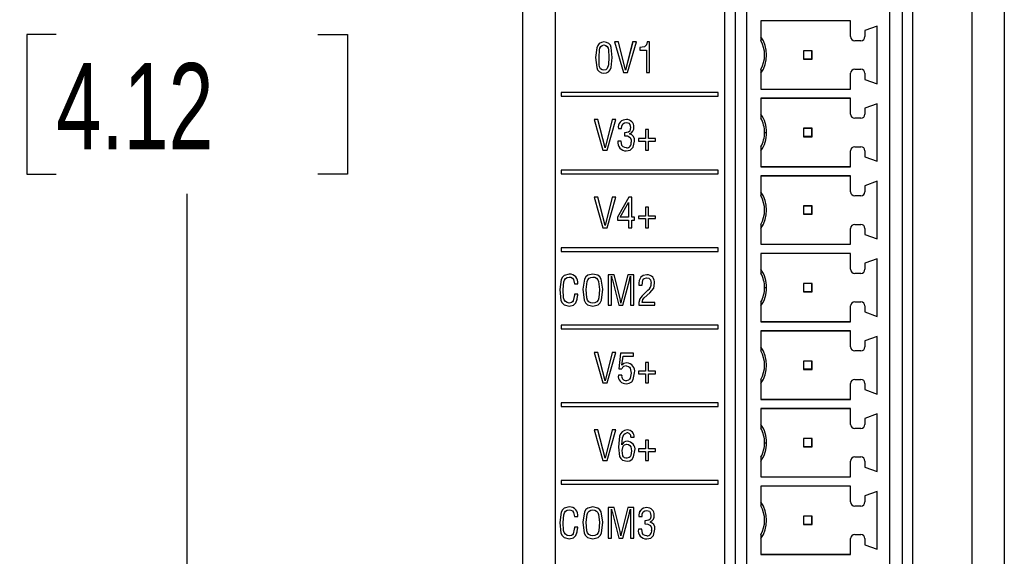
# Model space of a CAD drawing. Header units: millimetres. Extents: x 0 to 559, y 0 to 432.
# Tile 3 of 25: x 108 to 157, y 122 to 149. Entities that reach past the tile are written whole.
import ezdxf

# ---------------------------------------------------------------- set-up
doc = ezdxf.new("R2010")
doc.units = ezdxf.units.MM
doc.header["$LTSCALE"] = 2
doc.layers.add('DIMENSIONS', color=140, linetype='Continuous', lineweight=25)
doc.styles.add('SLDTEXTSTYLE0', font='TXT', dxfattribs={"width": 0.7})
doc.dimstyles.new('SLDDIMSTYLE0', dxfattribs={"dimtxt": 4.316016, "dimasz": 6.604, "dimexe": 0, "dimexo": 0.0625, "dimgap": 1.079004, "dimtad": 0, "dimtih": 1, "dimtoh": 1, "dimdec": 1, "dimrnd": 1e-09, "dimzin": 12, "dimdsep": 46, "dimtxsty": 'SLDTEXTSTYLE0', "dimsah": 1, "dimcen": 0.09, "dimadec": 0, "dimazin": 3, "dimtfac": 1, "dimtdec": 1, "dimtofl": 0, "dimtmove": 0, "dimatfit": 3, "dimfxl": 0, "dimfrac": 2, "dimtolj": 1, "dimtzin": 12, "dimarcsym": 0})

# ---------------------------------------------------------------- blocks, each defined once
blk = doc.blocks.new('_D')
at = {"layer": 'DIMENSIONS'}
for p, q in [((132.637, 200.338), (110.194, 200.338)), ((116.544, 200.338), (116.544, 155.891)), ((110.131, 148.065), (108.682, 148.065)), ((108.682, 148.065), (108.682, 141.205)), ((122.956, 148.065), (124.406, 148.065)), ((124.406, 148.065), (124.406, 141.205)), ((108.682, 141.205), (110.131, 141.205)), ((124.406, 141.205), (122.956, 141.205)), ((116.544, 95.791), (116.544, 140.239)), ((142.284, 95.791), (110.194, 95.791))]:
    blk.add_line(p, q, dxfattribs=at)
for points in [[(116.544, 200.338), (115.528, 193.734), (117.56, 193.734)], [(116.544, 95.791), (117.56, 102.395), (115.528, 102.395)]]:
    blk.add_solid(points, dxfattribs=at)
at = {"layer": 'DIMENSIONS', "char_height": 4.2333, "attachment_point": 1, "style": 'SLDTEXTSTYLE0'}
for s, insert in [('104.5', (108.336, 154.488)), ('4.12', (110.131, 146.662))]:
    blk.add_mtext(s, dxfattribs=dict(at, insert=insert))

msp = doc.modelspace()

# ---------------------------------------------------------------- linework, layer by layer
for p, q in [((142.926, 97.425), (142.926, 169.231)), ((143.422, 169.231), (143.422, 97.425)), ((151.629, 97.455), (151.629, 169.214)), ((152.129, 168.964), (152.129, 97.455)), ((155.043, 168.964), (155.043, 97.481)), ((156.629, 168.964), (156.629, 97.481)), ((143.992, 168.402), (143.992, 99.067)), ((150.992, 168.402), (150.992, 99.067)), ((134.608, 97.498), (134.608, 162.371)), ((133.019, 97.481), (133.019, 162.103)), ((133.022, 97.498), (133.022, 162.121)), ((149.092, 148.742), (144.692, 148.742)), ((144.692, 148.742), (144.692, 147.771)), ((149.092, 148.731), (144.692, 148.731)), ((149.092, 147.962), (149.092, 148.742)), ((150.392, 148.476), (149.792, 148.258)), ((150.392, 145.647), (150.392, 148.476)), ((149.792, 148.258), (149.792, 147.962)), ((136.992, 147.555), (136.991, 147.555)), ((137.699, 147.702), (137.515, 147.702)), ((137.515, 147.702), (137.946, 146.202)), ((137.515, 147.702), (137.946, 146.202)), ((138.046, 146.311), (137.699, 147.702)), ((138.4, 147.702), (138.05, 146.311)), ((138.401, 147.702), (138.05, 146.311)), ((138.152, 146.202), (138.585, 147.702)), ((138.585, 147.702), (138.4, 147.702)), ((138.752, 147.423), (138.752, 147.296)), ((138.752, 147.423), (138.752, 147.423)), ((138.752, 147.423), (138.752, 147.296)), ((138.752, 147.296), (139.073, 147.296)), ((139.073, 147.296), (139.073, 146.202)), ((139.073, 147.296), (139.073, 146.202)), ((139.073, 147.296), (139.073, 147.296)), ((139.234, 147.702), (139.108, 147.702)), ((139.234, 146.202), (139.234, 147.702)), ((149.592, 147.762), (149.292, 147.762)), ((136.586, 146.936), (136.585, 146.936)), ((136.75, 146.962), (136.75, 146.962)), ((137.235, 146.962), (137.235, 146.962)), ((146.792, 147.262), (146.786, 147.267)), ((147.197, 147.267), (146.786, 147.267)), ((146.786, 147.267), (146.786, 146.856)), ((146.792, 146.862), (146.786, 146.856)), ((146.786, 146.856), (147.197, 146.856)), ((147.192, 147.262), (146.792, 147.262)), ((146.792, 146.862), (146.792, 147.262)), ((147.192, 146.862), (146.792, 146.862)), ((147.197, 147.267), (147.192, 147.262)), ((147.192, 146.862), (147.192, 147.262)), ((147.197, 146.856), (147.192, 146.862)), ((147.197, 146.856), (147.197, 147.267)), ((144.692, 146.353), (144.692, 145.382)), ((149.292, 146.362), (149.592, 146.362)), ((136.992, 146.311), (136.991, 146.311)), ((136.991, 146.165), (136.992, 146.165)), ((136.992, 146.165), (136.992, 146.165)), ((137.946, 146.202), (138.152, 146.202)), ((138.05, 146.311), (138.046, 146.311)), ((138.05, 146.311), (138.05, 146.311)), ((139.073, 146.202), (139.234, 146.202)), ((149.092, 145.382), (149.092, 146.162)), ((149.792, 146.162), (149.792, 145.865)), ((149.792, 145.865), (150.392, 145.647)), ((144.692, 145.392), (149.092, 145.392)), ((144.692, 145.382), (149.092, 145.382)), ((142.595, 145.221), (134.896, 145.221)), ((134.896, 145.221), (134.896, 145.041)), ((134.896, 145.221), (134.896, 145.041)), ((134.896, 145.041), (142.595, 145.041)), ((142.595, 145.041), (142.595, 145.221)), ((149.092, 144.937), (144.692, 144.937)), ((144.692, 144.937), (144.692, 143.966)), ((149.092, 144.926), (144.692, 144.926)), ((149.092, 144.157), (149.092, 144.937)), ((150.392, 144.671), (149.792, 144.453)), ((149.792, 144.453), (149.792, 144.157)), ((150.392, 141.842), (150.392, 144.671)), ((149.592, 143.957), (149.292, 143.957)), ((136.698, 143.892), (136.513, 143.892)), ((136.513, 143.892), (136.944, 142.392)), ((136.513, 143.892), (136.944, 142.392)), ((137.044, 142.501), (136.698, 143.892)), ((137.399, 143.892), (137.048, 142.501)), ((137.399, 143.892), (137.048, 142.501)), ((137.15, 142.392), (137.583, 143.892)), ((137.583, 143.892), (137.399, 143.892)), ((137.7, 143.451), (137.861, 143.451)), ((138.091, 143.745), (138.091, 143.745)), ((138.294, 143.499), (138.293, 143.499)), ((146.786, 143.462), (146.786, 143.051)), ((146.792, 143.457), (146.786, 143.462)), ((147.197, 143.462), (146.786, 143.462)), ((146.792, 143.057), (146.792, 143.457)), ((147.192, 143.457), (146.792, 143.457)), ((147.197, 143.462), (147.192, 143.457)), ((147.192, 143.057), (147.192, 143.457)), ((147.197, 143.051), (147.197, 143.462)), ((137.995, 143.242), (137.995, 143.096)), ((137.995, 143.242), (137.995, 143.242)), ((137.995, 143.242), (137.995, 143.096)), ((138.253, 143.184), (138.253, 143.188)), ((139.036, 142.964), (138.693, 142.964)), ((138.693, 142.964), (138.693, 142.837)), ((138.693, 142.964), (138.693, 142.837)), ((139.178, 143.397), (139.036, 143.397)), ((139.036, 143.397), (139.036, 142.964)), ((139.036, 143.397), (139.036, 142.964)), ((139.036, 142.964), (139.036, 142.964)), ((139.178, 142.964), (139.178, 143.397)), ((139.523, 142.964), (139.178, 142.964)), ((139.523, 142.837), (139.523, 142.964)), ((144.872, 143.257), (144.972, 143.257)), ((146.792, 143.057), (146.786, 143.051)), ((146.786, 143.051), (147.197, 143.051)), ((147.192, 143.057), (146.792, 143.057)), ((147.197, 143.051), (147.192, 143.057)), ((137.048, 142.501), (137.044, 142.501)), ((137.048, 142.501), (137.048, 142.501)), ((137.844, 142.83), (137.68, 142.831)), ((138.101, 142.501), (138.101, 142.501)), ((138.331, 142.777), (138.331, 142.777)), ((138.693, 142.837), (139.036, 142.837)), ((139.036, 142.837), (139.036, 142.392)), ((139.036, 142.837), (139.036, 142.392)), ((139.036, 142.837), (139.036, 142.837)), ((139.178, 142.392), (139.178, 142.837)), ((139.178, 142.837), (139.523, 142.837)), ((144.692, 142.548), (144.692, 141.577)), ((149.292, 142.557), (149.592, 142.557)), ((136.944, 142.392), (137.15, 142.392)), ((138.088, 142.355), (138.087, 142.355)), ((139.036, 142.392), (139.178, 142.392)), ((149.092, 141.577), (149.092, 142.357)), ((149.792, 142.357), (149.792, 142.06)), ((149.792, 142.06), (150.392, 141.842)), ((144.692, 141.587), (149.092, 141.587)), ((144.692, 141.577), (149.092, 141.577)), ((142.595, 141.411), (134.896, 141.411)), ((134.896, 141.411), (134.896, 141.231)), ((134.896, 141.411), (134.896, 141.231)), ((134.896, 141.231), (142.595, 141.231)), ((142.595, 141.231), (142.595, 141.411)), ((149.092, 141.127), (144.692, 141.127)), ((144.692, 141.127), (144.692, 140.156)), ((149.092, 141.116), (144.692, 141.116)), ((149.092, 140.347), (149.092, 141.127)), ((150.392, 140.861), (149.792, 140.643)), ((149.792, 140.643), (149.792, 140.347)), ((150.392, 138.032), (150.392, 140.861)), ((136.698, 140.082), (136.513, 140.082)), ((136.513, 140.082), (136.944, 138.582)), ((136.513, 140.082), (136.944, 138.582)), ((137.044, 138.691), (136.698, 140.082)), ((137.399, 140.082), (137.048, 138.691)), ((137.399, 140.082), (137.048, 138.691)), ((137.15, 138.582), (137.583, 140.082)), ((137.583, 140.082), (137.399, 140.082)), ((138.215, 140.082), (137.661, 139.103)), ((138.215, 140.082), (137.662, 139.103)), ((138.362, 140.082), (138.215, 140.082)), ((138.362, 139.099), (138.362, 140.082)), ((149.592, 140.147), (149.292, 140.147)), ((137.789, 139.099), (138.197, 139.82)), ((138.197, 139.82), (138.201, 139.82)), ((138.201, 139.82), (138.201, 139.099)), ((138.201, 139.82), (138.201, 139.82)), ((138.201, 139.82), (138.201, 139.099)), ((139.178, 139.587), (139.036, 139.587)), ((139.036, 139.587), (139.036, 139.154)), ((139.036, 139.587), (139.036, 139.154)), ((139.178, 139.154), (139.178, 139.587)), ((146.792, 139.647), (146.786, 139.652)), ((147.197, 139.652), (146.786, 139.652)), ((146.786, 139.652), (146.786, 139.241)), ((146.792, 139.247), (146.792, 139.647)), ((147.192, 139.647), (146.792, 139.647)), ((147.197, 139.652), (147.192, 139.647)), ((147.192, 139.247), (147.192, 139.647)), ((147.197, 139.241), (147.197, 139.652)), ((137.661, 139.103), (137.661, 138.953)), ((137.662, 139.103), (137.661, 139.103)), ((137.662, 139.103), (137.662, 138.953)), ((138.201, 139.099), (137.789, 139.099)), ((138.201, 139.099), (138.201, 139.099)), ((138.496, 139.099), (138.362, 139.099)), ((138.496, 138.953), (138.496, 139.099)), ((139.036, 139.154), (138.693, 139.154)), ((138.693, 139.154), (138.693, 139.027)), ((138.693, 139.154), (138.693, 139.027)), ((139.036, 139.154), (139.036, 139.154)), ((139.523, 139.154), (139.178, 139.154)), ((139.523, 139.027), (139.523, 139.154)), ((146.792, 139.247), (146.786, 139.241)), ((146.786, 139.241), (147.197, 139.241)), ((147.192, 139.247), (146.792, 139.247)), ((147.197, 139.241), (147.192, 139.247)), ((137.048, 138.691), (137.044, 138.691)), ((137.048, 138.691), (137.048, 138.691)), ((137.661, 138.953), (138.201, 138.953)), ((138.201, 138.953), (138.201, 138.582)), ((138.201, 138.953), (138.201, 138.953)), ((138.201, 138.953), (138.201, 138.582)), ((138.362, 138.582), (138.362, 138.953)), ((138.362, 138.953), (138.496, 138.953)), ((138.693, 139.027), (139.036, 139.027)), ((139.036, 139.027), (139.036, 138.582)), ((139.036, 139.027), (139.036, 139.027)), ((139.036, 139.027), (139.036, 138.582)), ((139.178, 138.582), (139.178, 139.027)), ((139.178, 139.027), (139.523, 139.027)), ((144.692, 138.738), (144.692, 137.767)), ((149.292, 138.747), (149.592, 138.747)), ((136.944, 138.582), (137.15, 138.582)), ((138.201, 138.582), (138.362, 138.582)), ((139.036, 138.582), (139.178, 138.582)), ((149.092, 137.767), (149.092, 138.547)), ((149.792, 138.547), (149.792, 138.25)), ((149.792, 138.25), (150.392, 138.032)), ((144.692, 137.777), (149.092, 137.777)), ((144.692, 137.767), (149.092, 137.767)), ((142.595, 137.601), (134.896, 137.601)), ((134.896, 137.601), (134.896, 137.421)), ((134.896, 137.601), (134.896, 137.421)), ((134.896, 137.421), (142.595, 137.421)), ((142.595, 137.421), (142.595, 137.601)), ((149.092, 137.322), (144.692, 137.322)), ((144.692, 137.322), (144.692, 136.351)), ((149.092, 137.311), (144.692, 137.311)), ((149.092, 136.542), (149.092, 137.322)), ((150.392, 137.056), (149.792, 136.838)), ((149.792, 136.838), (149.792, 136.542)), ((150.392, 134.227), (150.392, 137.056)), ((135.292, 136.308), (135.292, 136.308)), ((136.449, 136.308), (136.449, 136.308)), ((137.49, 136.272), (137.2, 136.272)), ((137.2, 136.272), (137.2, 134.772)), ((137.2, 136.272), (137.2, 134.772)), ((137.361, 136.006), (137.357, 136.2)), ((137.357, 136.2), (137.361, 136.2)), ((137.361, 136.2), (137.361, 136.2)), ((137.789, 135.102), (137.49, 136.272)), ((138.166, 136.272), (137.864, 135.105)), ((138.166, 136.272), (137.864, 135.105)), ((138.455, 136.272), (138.166, 136.272)), ((138.29, 136.2), (138.294, 136.2)), ((138.294, 136.2), (138.294, 136.2)), ((138.455, 134.772), (138.455, 136.272)), ((139.095, 136.271), (139.094, 136.271)), ((149.592, 136.342), (149.292, 136.342)), ((135.28, 136.162), (135.279, 136.162)), ((135.549, 135.828), (135.71, 135.829)), ((136.442, 136.162), (136.441, 136.162)), ((137.361, 134.772), (137.361, 136.006)), ((137.405, 136.016), (137.724, 134.772)), ((137.405, 136.016), (137.405, 136.016)), ((137.405, 136.016), (137.724, 134.772)), ((137.925, 134.772), (138.243, 135.998)), ((138.293, 136.009), (138.294, 134.772)), ((138.294, 136.009), (138.293, 136.009)), ((138.294, 136.009), (138.294, 134.772)), ((138.701, 135.856), (138.702, 135.763)), ((138.702, 135.856), (138.701, 135.856)), ((138.702, 135.856), (138.702, 135.763)), ((138.702, 135.763), (138.863, 135.763)), ((138.795, 136.157), (138.795, 136.157)), ((139.087, 136.125), (139.086, 136.125)), ((139.312, 135.86), (139.312, 135.86)), ((146.792, 135.842), (146.786, 135.847)), ((147.197, 135.847), (146.786, 135.847)), ((146.786, 135.847), (146.786, 135.436)), ((147.192, 135.842), (146.792, 135.842)), ((146.792, 135.442), (146.792, 135.842)), ((147.197, 135.847), (147.192, 135.842)), ((147.192, 135.442), (147.192, 135.842)), ((147.197, 135.436), (147.197, 135.847)), ((134.824, 135.543), (134.824, 135.543)), ((135.71, 135.314), (135.549, 135.314)), ((135.955, 135.557), (135.955, 135.557)), ((135.955, 135.557), (135.955, 135.557)), ((136.771, 135.553), (136.771, 135.553)), ((136.771, 135.553), (136.771, 135.553)), ((139.153, 135.521), (138.871, 135.244)), ((139.153, 135.521), (138.871, 135.244)), ((138.871, 135.244), (138.871, 135.244)), ((138.972, 135.137), (139.241, 135.385)), ((139.153, 135.521), (139.153, 135.521)), ((144.872, 135.642), (144.972, 135.642)), ((146.792, 135.442), (146.786, 135.436)), ((146.786, 135.436), (147.197, 135.436)), ((147.192, 135.442), (146.792, 135.442)), ((147.197, 135.436), (147.192, 135.442)), ((135.28, 134.881), (135.279, 134.881)), ((135.539, 135.211), (135.539, 135.211)), ((136.446, 134.881), (136.445, 134.881)), ((137.2, 134.772), (137.361, 134.772)), ((137.724, 134.772), (137.925, 134.772)), ((137.825, 134.88), (137.821, 134.88)), ((137.825, 134.88), (137.825, 134.88)), ((137.864, 135.105), (137.864, 135.105)), ((138.294, 134.772), (138.455, 134.772)), ((138.7, 134.772), (139.491, 134.772)), ((138.758, 135.093), (138.757, 135.093)), ((139.491, 134.918), (138.865, 134.918)), ((139.491, 134.772), (139.491, 134.918)), ((144.692, 134.933), (144.692, 133.962)), ((149.092, 133.962), (149.092, 134.742)), ((149.292, 134.942), (149.592, 134.942)), ((149.792, 134.742), (149.792, 134.445)), ((149.792, 134.445), (150.392, 134.227)), ((142.595, 133.791), (134.896, 133.791)), ((134.896, 133.791), (134.896, 133.611)), ((134.896, 133.791), (134.896, 133.611)), ((142.595, 133.611), (142.595, 133.791)), ((144.692, 133.972), (149.092, 133.972)), ((144.692, 133.962), (149.092, 133.962)), ((134.896, 133.611), (142.595, 133.611)), ((149.092, 133.512), (144.692, 133.512)), ((144.692, 133.512), (144.692, 132.541)), ((149.092, 133.501), (144.692, 133.501)), ((149.092, 132.732), (149.092, 133.512)), ((150.392, 133.246), (149.792, 133.028)), ((149.792, 133.028), (149.792, 132.732)), ((150.392, 130.417), (150.392, 133.246)), ((136.698, 132.462), (136.513, 132.462)), ((136.513, 132.462), (136.944, 130.962)), ((136.513, 132.462), (136.944, 130.962)), ((137.044, 131.071), (136.698, 132.462)), ((137.399, 132.462), (137.048, 131.071)), ((137.399, 132.462), (137.048, 131.071)), ((137.15, 130.962), (137.583, 132.462)), ((137.583, 132.462), (137.399, 132.462)), ((137.808, 132.425), (137.723, 131.658)), ((137.808, 132.425), (137.724, 131.658)), ((138.442, 132.425), (137.808, 132.425)), ((138.442, 132.279), (138.442, 132.425)), ((149.592, 132.532), (149.292, 132.532)), ((137.873, 131.841), (137.94, 132.279)), ((137.94, 132.279), (138.442, 132.279)), ((139.178, 131.967), (139.036, 131.967)), ((139.036, 131.967), (139.036, 131.534)), ((139.036, 131.967), (139.036, 131.534)), ((139.178, 131.534), (139.178, 131.967)), ((146.792, 132.032), (146.786, 132.037)), ((147.197, 132.037), (146.786, 132.037)), ((146.786, 132.037), (146.786, 131.626)), ((146.792, 131.632), (146.792, 132.032)), ((147.192, 132.032), (146.792, 132.032)), ((147.197, 132.037), (147.192, 132.032)), ((147.192, 131.632), (147.192, 132.032)), ((147.197, 131.626), (147.197, 132.037)), ((137.723, 131.658), (137.865, 131.658)), ((137.877, 131.837), (137.873, 131.841)), ((137.877, 131.837), (137.877, 131.837)), ((138.077, 131.796), (138.077, 131.796)), ((138.329, 131.438), (138.329, 131.438)), ((139.036, 131.534), (138.693, 131.534)), ((138.693, 131.534), (138.693, 131.407)), ((138.693, 131.534), (138.693, 131.407)), ((138.693, 131.407), (139.036, 131.407)), ((139.036, 131.534), (139.036, 131.534)), ((139.036, 131.407), (139.036, 130.962)), ((139.036, 131.407), (139.036, 130.962)), ((139.036, 131.407), (139.036, 131.407)), ((139.523, 131.534), (139.178, 131.534)), ((139.178, 130.962), (139.178, 131.407)), ((139.178, 131.407), (139.523, 131.407)), ((139.523, 131.407), (139.523, 131.534)), ((146.792, 131.632), (146.786, 131.626)), ((146.786, 131.626), (147.197, 131.626)), ((147.192, 131.632), (146.792, 131.632)), ((147.197, 131.626), (147.192, 131.632)), ((136.944, 130.962), (137.15, 130.962)), ((137.048, 131.071), (137.044, 131.071)), ((137.048, 131.071), (137.048, 131.071)), ((137.863, 131.347), (137.699, 131.347)), ((138.087, 131.071), (138.087, 131.071)), ((139.036, 130.962), (139.178, 130.962)), ((144.692, 131.123), (144.692, 130.152)), ((149.092, 130.152), (149.092, 130.932)), ((149.292, 131.132), (149.592, 131.132)), ((149.792, 130.932), (149.792, 130.635)), ((149.792, 130.635), (150.392, 130.417)), ((142.595, 129.981), (134.896, 129.981)), ((134.896, 129.981), (134.896, 129.801)), ((134.896, 129.981), (134.896, 129.801)), ((142.595, 129.801), (142.595, 129.981)), ((144.692, 130.162), (149.092, 130.162)), ((144.692, 130.152), (149.092, 130.152)), ((134.896, 129.801), (142.595, 129.801)), ((149.092, 129.707), (144.692, 129.707)), ((144.692, 129.707), (144.692, 128.736)), ((149.092, 129.696), (144.692, 129.696)), ((149.092, 128.927), (149.092, 129.707)), ((150.392, 129.441), (149.792, 129.223)), ((150.392, 126.612), (150.392, 129.441)), ((149.792, 129.223), (149.792, 128.927)), ((136.698, 128.652), (136.513, 128.652)), ((136.513, 128.652), (136.944, 127.152)), ((136.513, 128.652), (136.944, 127.152)), ((137.044, 127.261), (136.698, 128.652)), ((137.399, 128.652), (137.048, 127.261)), ((137.399, 128.652), (137.048, 127.261)), ((137.15, 127.152), (137.583, 128.652)), ((137.583, 128.652), (137.399, 128.652)), ((138.118, 128.505), (138.118, 128.505)), ((149.592, 128.727), (149.292, 128.727)), ((138.312, 128.291), (138.473, 128.291)), ((139.178, 128.157), (139.036, 128.157)), ((139.036, 128.157), (139.036, 127.724)), ((139.036, 128.157), (139.036, 127.724)), ((139.178, 127.724), (139.178, 128.157)), ((144.872, 128.027), (144.972, 128.027)), ((146.792, 128.227), (146.786, 128.232)), ((147.197, 128.232), (146.786, 128.232)), ((146.786, 128.232), (146.786, 127.821)), ((146.792, 127.827), (146.792, 128.227)), ((147.192, 128.227), (146.792, 128.227)), ((147.197, 128.232), (147.192, 128.227)), ((147.192, 127.827), (147.192, 128.227)), ((147.197, 127.821), (147.197, 128.232)), ((137.699, 127.812), (137.699, 127.812)), ((137.867, 127.915), (137.863, 127.915)), ((137.867, 127.915), (137.867, 127.915)), ((138.11, 127.949), (138.11, 127.949)), ((138.347, 127.628), (138.348, 127.628)), ((138.348, 127.628), (138.348, 127.628)), ((139.036, 127.724), (138.693, 127.724)), ((138.693, 127.724), (138.693, 127.597)), ((138.693, 127.724), (138.693, 127.597)), ((138.693, 127.597), (139.036, 127.597)), ((139.036, 127.724), (139.036, 127.724)), ((139.036, 127.597), (139.036, 127.152)), ((139.036, 127.597), (139.036, 127.597)), ((139.036, 127.597), (139.036, 127.152)), ((139.523, 127.724), (139.178, 127.724)), ((139.178, 127.152), (139.178, 127.597)), ((139.178, 127.597), (139.523, 127.597)), ((139.523, 127.597), (139.523, 127.724)), ((146.792, 127.827), (146.786, 127.821)), ((146.786, 127.821), (147.197, 127.821)), ((147.192, 127.827), (146.792, 127.827)), ((147.197, 127.821), (147.192, 127.827)), ((136.944, 127.152), (137.15, 127.152)), ((137.048, 127.261), (137.044, 127.261)), ((137.048, 127.261), (137.048, 127.261)), ((138.122, 127.261), (138.122, 127.261)), ((138.126, 127.115), (138.126, 127.115)), ((139.036, 127.152), (139.178, 127.152)), ((144.692, 127.318), (144.692, 126.347)), ((149.092, 126.347), (149.092, 127.127)), ((149.292, 127.327), (149.592, 127.327)), ((149.792, 127.127), (149.792, 126.83)), ((149.792, 126.83), (150.392, 126.612)), ((142.595, 126.171), (134.896, 126.171)), ((134.896, 126.171), (134.896, 125.991)), ((134.896, 126.171), (134.896, 125.991)), ((142.595, 125.991), (142.595, 126.171)), ((144.692, 126.357), (149.092, 126.357)), ((144.692, 126.347), (149.092, 126.347)), ((134.896, 125.991), (142.595, 125.991)), ((149.092, 125.897), (144.692, 125.897)), ((144.692, 125.897), (144.692, 124.926)), ((149.092, 125.886), (144.692, 125.886)), ((149.092, 125.117), (149.092, 125.897)), ((150.392, 125.631), (149.792, 125.413)), ((150.392, 122.802), (150.392, 125.631)), ((149.792, 125.413), (149.792, 125.117)), ((135.28, 124.732), (135.279, 124.732)), ((135.292, 124.878), (135.292, 124.878)), ((136.442, 124.732), (136.441, 124.732)), ((136.449, 124.878), (136.449, 124.878)), ((137.49, 124.842), (137.2, 124.842)), ((137.2, 124.842), (137.2, 123.342)), ((137.2, 124.842), (137.2, 123.342)), ((137.361, 124.576), (137.357, 124.77)), ((137.357, 124.77), (137.361, 124.77)), ((137.361, 124.77), (137.361, 124.77)), ((137.789, 123.672), (137.49, 124.842)), ((138.166, 124.842), (137.864, 123.675)), ((138.166, 124.842), (137.864, 123.675)), ((138.455, 124.842), (138.166, 124.842)), ((138.29, 124.77), (138.294, 124.77)), ((138.294, 124.77), (138.294, 124.77)), ((138.455, 123.342), (138.455, 124.842)), ((139.093, 124.695), (139.093, 124.695)), ((149.592, 124.917), (149.292, 124.917)), ((135.549, 124.398), (135.71, 124.399)), ((135.955, 124.127), (135.955, 124.127)), ((135.955, 124.127), (135.955, 124.127)), ((136.771, 124.123), (136.771, 124.123)), ((136.771, 124.123), (136.771, 124.123)), ((137.361, 123.342), (137.361, 124.576)), ((137.405, 124.586), (137.724, 123.342)), ((137.405, 124.586), (137.405, 124.586)), ((137.405, 124.586), (137.724, 123.342)), ((137.925, 123.342), (138.243, 124.568)), ((138.293, 124.579), (138.294, 123.342)), ((138.294, 124.579), (138.293, 124.579)), ((138.294, 124.579), (138.294, 123.342)), ((138.701, 124.401), (138.863, 124.401)), ((138.996, 124.192), (138.997, 124.046)), ((138.997, 124.192), (138.996, 124.192)), ((138.997, 124.192), (138.997, 124.046)), ((139.254, 124.134), (139.254, 124.138)), ((139.295, 124.449), (139.295, 124.449)), ((146.792, 124.417), (146.786, 124.422)), ((147.197, 124.422), (146.786, 124.422)), ((146.786, 124.422), (146.786, 124.011)), ((147.192, 124.417), (146.792, 124.417)), ((146.792, 124.017), (146.792, 124.417)), ((147.197, 124.422), (147.192, 124.417)), ((147.192, 124.017), (147.192, 124.417)), ((147.197, 124.011), (147.197, 124.422)), ((134.824, 124.113), (134.824, 124.113)), ((135.539, 123.781), (135.539, 123.781)), ((135.71, 123.884), (135.549, 123.884)), ((137.864, 123.675), (137.864, 123.675)), ((138.846, 123.78), (138.682, 123.781)), ((139.332, 123.727), (139.332, 123.727)), ((146.792, 124.017), (146.786, 124.011)), ((146.786, 124.011), (147.197, 124.011)), ((147.192, 124.017), (146.792, 124.017)), ((147.197, 124.011), (147.192, 124.017)), ((135.28, 123.451), (135.279, 123.451)), ((136.446, 123.451), (136.445, 123.451)), ((137.2, 123.342), (137.361, 123.342)), ((137.724, 123.342), (137.925, 123.342)), ((137.825, 123.45), (137.821, 123.45)), ((137.825, 123.45), (137.825, 123.45)), ((138.294, 123.342), (138.455, 123.342)), ((139.089, 123.305), (139.089, 123.305)), ((139.102, 123.451), (139.102, 123.451)), ((144.692, 123.508), (144.692, 122.537)), ((149.092, 122.537), (149.092, 123.317)), ((149.292, 123.517), (149.592, 123.517)), ((149.792, 123.317), (149.792, 123.02)), ((149.792, 123.02), (150.392, 122.802)), ((144.692, 122.547), (149.092, 122.547)), ((144.692, 122.537), (149.092, 122.537))]:
    msp.add_line(p, q)
at = {"flags": 128}
for points in [[(136.991, 147.701), (136.872, 147.679), (136.765, 147.622), (136.686, 147.531), (136.641, 147.418), (136.585, 146.936)], [(136.992, 147.701), (136.872, 147.679), (136.765, 147.622), (136.686, 147.531), (136.641, 147.418), (136.586, 146.936)], [(136.75, 146.962), (136.77, 147.318), (136.791, 147.404), (136.834, 147.482), (136.905, 147.535), (136.991, 147.555)], [(137.399, 146.936), (137.353, 147.425), (137.307, 147.539), (137.224, 147.628), (137.113, 147.681), (136.991, 147.701)], [(136.991, 147.555), (137.076, 147.531), (137.148, 147.478), (137.194, 147.403), (137.215, 147.317), (137.235, 146.962)], [(136.992, 147.555), (137.077, 147.531), (137.148, 147.478), (137.194, 147.403), (137.215, 147.317), (137.235, 146.962)], [(139.108, 147.702), (139.073, 147.562), (138.974, 147.462), (138.752, 147.423)], [(139.108, 147.702), (139.074, 147.562), (138.974, 147.462), (138.752, 147.423)], [(136.585, 146.936), (136.639, 146.45), (136.684, 146.337), (136.763, 146.245), (136.871, 146.188), (136.991, 146.165)], [(136.586, 146.936), (136.639, 146.45), (136.684, 146.337), (136.764, 146.245), (136.872, 146.188), (136.992, 146.165)], [(136.991, 146.311), (136.897, 146.332), (136.819, 146.39), (136.776, 146.477), (136.76, 146.573), (136.75, 146.962)], [(137.235, 146.962), (137.216, 146.578), (137.157, 146.396), (137.084, 146.334), (136.991, 146.311)], [(137.235, 146.962), (137.216, 146.578), (137.158, 146.396), (137.085, 146.334), (136.992, 146.311)], [(136.992, 146.165), (137.113, 146.185), (137.223, 146.239), (137.305, 146.331), (137.349, 146.446), (137.399, 146.936)], [(137.861, 143.451), (137.871, 143.571), (137.918, 143.681), (137.998, 143.731), (138.091, 143.745)], [(138.293, 143.499), (138.285, 143.413), (138.258, 143.33), (138.196, 143.272), (137.995, 143.242)], [(138.091, 143.745), (138.159, 143.737), (138.221, 143.71), (138.264, 143.657), (138.293, 143.499)], [(138.091, 143.745), (138.159, 143.737), (138.222, 143.71), (138.264, 143.657), (138.294, 143.499)], [(138.294, 143.499), (138.285, 143.413), (138.258, 143.33), (138.197, 143.272), (138.11, 143.259)], [(137.995, 143.096), (138.149, 143.085), (138.28, 143.01), (138.322, 142.898), (138.331, 142.777)], [(138.122, 143.087), (138.149, 143.085), (138.28, 143.01), (138.322, 142.898), (138.331, 142.777)], [(138.101, 142.501), (138.011, 142.513), (137.93, 142.551), (137.875, 142.622), (137.844, 142.83)], [(138.087, 142.355), (138.282, 142.394), (138.425, 142.529), (138.492, 142.832)], [(135.292, 136.308), (135.048, 136.242), (134.955, 136.157), (134.896, 136.044), (134.824, 135.543)], [(135.292, 136.308), (135.049, 136.242), (134.955, 136.157), (134.897, 136.044), (134.824, 135.543)], [(136.449, 136.308), (136.201, 136.249), (136.1, 136.171), (136.035, 136.061), (135.955, 135.557)], [(136.449, 136.308), (136.201, 136.249), (136.1, 136.171), (136.035, 136.061), (135.955, 135.557)], [(136.936, 135.557), (136.859, 136.059), (136.795, 136.169), (136.695, 136.248), (136.449, 136.308)], [(137.361, 136.2), (137.384, 136.096), (137.405, 136.016)], [(137.361, 136.2), (137.385, 136.096), (137.405, 136.016)], [(138.243, 135.998), (138.27, 136.11), (138.29, 136.2)], [(138.294, 136.2), (138.295, 136.093), (138.293, 136.009)], [(138.294, 136.2), (138.295, 136.093), (138.294, 136.009)], [(139.094, 136.271), (138.913, 136.239), (138.795, 136.157)], [(139.095, 136.271), (138.913, 136.239), (138.795, 136.157)], [(134.988, 135.547), (135.025, 135.923), (135.054, 136.013), (135.108, 136.09), (135.187, 136.141), (135.279, 136.162)], [(135.279, 136.162), (135.37, 136.15), (135.45, 136.109), (135.505, 136.037), (135.549, 135.828)], [(135.28, 136.162), (135.37, 136.15), (135.451, 136.109), (135.505, 136.037), (135.549, 135.828)], [(136.12, 135.553), (136.165, 135.936), (136.202, 136.025), (136.262, 136.1), (136.346, 136.146), (136.441, 136.162)], [(136.441, 136.162), (136.537, 136.147), (136.623, 136.102), (136.686, 136.028), (136.724, 135.938), (136.771, 135.553)], [(136.442, 136.162), (136.538, 136.147), (136.623, 136.102), (136.686, 136.028), (136.724, 135.938), (136.771, 135.553)], [(138.795, 136.157), (138.718, 135.995), (138.701, 135.856)], [(138.795, 136.157), (138.718, 135.995), (138.702, 135.856)], [(138.863, 135.763), (138.894, 136.003), (138.923, 136.056), (138.969, 136.095), (139.086, 136.125)], [(139.086, 136.125), (139.196, 136.105), (139.276, 136.03), (139.312, 135.86)], [(139.087, 136.125), (139.196, 136.105), (139.276, 136.03), (139.312, 135.86)], [(139.241, 135.385), (139.432, 135.621), (139.476, 135.856)], [(134.824, 135.543), (134.884, 135.014), (134.941, 134.894), (135.038, 134.804), (135.294, 134.735)], [(134.824, 135.543), (134.885, 135.014), (134.941, 134.894), (135.038, 134.804), (135.294, 134.735)], [(135.279, 134.881), (135.181, 134.905), (135.099, 134.962), (135.044, 135.047), (135.016, 135.144), (134.988, 135.547)], [(135.549, 135.314), (135.543, 135.256), (135.539, 135.211)], [(135.549, 135.314), (135.543, 135.256), (135.539, 135.211)], [(135.702, 135.221), (135.706, 135.273), (135.71, 135.314)], [(135.955, 135.557), (136.027, 135.019), (136.086, 134.897), (136.185, 134.804), (136.445, 134.735)], [(135.955, 135.557), (136.027, 135.019), (136.086, 134.897), (136.185, 134.804), (136.446, 134.735)], [(136.445, 134.881), (136.341, 134.895), (136.249, 134.945), (136.187, 135.031), (136.155, 135.132), (136.12, 135.553)], [(136.445, 134.735), (136.706, 134.804), (136.805, 134.897), (136.865, 135.019), (136.936, 135.557)], [(136.771, 135.553), (136.736, 135.132), (136.704, 135.031), (136.642, 134.946), (136.55, 134.895), (136.445, 134.881)], [(136.771, 135.553), (136.736, 135.132), (136.704, 135.031), (136.642, 134.946), (136.55, 134.895), (136.446, 134.881)], [(138.871, 135.244), (138.8, 135.164), (138.757, 135.093)], [(138.871, 135.244), (138.8, 135.164), (138.758, 135.093)], [(135.539, 135.211), (135.477, 134.985), (135.442, 134.939), (135.394, 134.905), (135.279, 134.881)], [(135.539, 135.211), (135.477, 134.985), (135.442, 134.939), (135.394, 134.905), (135.28, 134.881)], [(135.294, 134.735), (135.497, 134.786), (135.617, 134.899)], [(135.617, 134.899), (135.686, 135.073), (135.702, 135.221)], [(137.821, 134.88), (137.807, 135.005), (137.789, 135.102)], [(137.864, 135.105), (137.839, 134.979), (137.825, 134.88)], [(137.864, 135.105), (137.839, 134.979), (137.825, 134.88)], [(138.757, 135.093), (138.711, 134.915), (138.7, 134.772)], [(138.758, 135.093), (138.711, 134.915), (138.7, 134.772)], [(138.865, 134.918), (138.901, 135.053), (138.972, 135.137)], [(138.117, 131.942), (137.971, 131.91), (137.877, 131.837)], [(138.117, 131.942), (137.971, 131.91), (137.877, 131.837)], [(138.077, 131.796), (138.198, 131.769), (138.249, 131.733), (138.283, 131.682), (138.329, 131.438)], [(138.077, 131.796), (138.198, 131.769), (138.249, 131.733), (138.284, 131.682), (138.329, 131.438)], [(138.329, 131.438), (138.282, 131.198), (138.25, 131.146), (138.204, 131.104), (138.087, 131.071)], [(138.329, 131.438), (138.282, 131.198), (138.25, 131.146), (138.204, 131.104), (138.087, 131.071)], [(138.091, 130.925), (138.231, 130.948), (138.352, 131.02), (138.431, 131.138), (138.493, 131.465)], [(138.136, 128.651), (138.006, 128.627), (137.889, 128.564), (137.803, 128.463), (137.755, 128.34), (137.699, 127.812)], [(138.137, 128.651), (138.006, 128.627), (137.889, 128.564), (137.804, 128.463), (137.756, 128.34), (137.699, 127.812)], [(137.863, 127.915), (137.899, 128.265), (137.966, 128.426), (138.034, 128.481), (138.118, 128.505)], [(137.699, 127.812), (137.761, 127.352), (137.815, 127.249), (137.902, 127.173), (138.126, 127.115)], [(137.699, 127.812), (137.761, 127.352), (137.815, 127.249), (137.902, 127.173), (138.126, 127.115)], [(137.883, 127.644), (137.927, 127.854), (137.96, 127.897), (138.005, 127.927), (138.11, 127.949)], [(138.122, 127.261), (138.058, 127.267), (137.999, 127.292), (137.951, 127.335), (137.917, 127.39), (137.883, 127.644)], [(138.11, 127.949), (138.194, 127.936), (138.267, 127.894), (138.313, 127.824), (138.347, 127.628)], [(138.11, 127.949), (138.194, 127.936), (138.267, 127.894), (138.313, 127.824), (138.348, 127.628)], [(138.348, 127.628), (138.308, 127.391), (138.28, 127.337), (138.237, 127.295), (138.122, 127.261)], [(138.348, 127.628), (138.308, 127.391), (138.28, 127.337), (138.237, 127.295), (138.122, 127.261)], [(138.126, 127.115), (138.258, 127.141), (138.37, 127.217), (138.448, 127.327), (138.512, 127.638)], [(135.292, 124.878), (135.048, 124.812), (134.955, 124.727), (134.896, 124.614), (134.824, 124.113)], [(135.292, 124.878), (135.049, 124.812), (134.955, 124.727), (134.897, 124.614), (134.824, 124.113)], [(134.988, 124.117), (135.025, 124.493), (135.054, 124.583), (135.108, 124.66), (135.187, 124.711), (135.279, 124.732)], [(135.279, 124.732), (135.37, 124.72), (135.45, 124.679), (135.505, 124.607), (135.549, 124.398)], [(135.28, 124.732), (135.37, 124.72), (135.451, 124.679), (135.505, 124.607), (135.549, 124.398)], [(136.449, 124.878), (136.201, 124.819), (136.1, 124.741), (136.035, 124.631), (135.955, 124.127)], [(136.449, 124.878), (136.201, 124.819), (136.1, 124.741), (136.035, 124.631), (135.955, 124.127)], [(136.12, 124.123), (136.165, 124.506), (136.202, 124.595), (136.262, 124.67), (136.346, 124.716), (136.441, 124.732)], [(136.441, 124.732), (136.537, 124.717), (136.623, 124.672), (136.686, 124.598), (136.724, 124.508), (136.771, 124.123)], [(136.442, 124.732), (136.538, 124.717), (136.623, 124.672), (136.686, 124.598), (136.724, 124.508), (136.771, 124.123)], [(136.936, 124.127), (136.859, 124.629), (136.795, 124.739), (136.695, 124.818), (136.449, 124.878)], [(137.361, 124.77), (137.384, 124.666), (137.405, 124.586)], [(137.361, 124.77), (137.385, 124.666), (137.405, 124.586)], [(138.243, 124.568), (138.27, 124.68), (138.29, 124.77)], [(138.294, 124.77), (138.295, 124.663), (138.293, 124.579)], [(138.294, 124.77), (138.295, 124.663), (138.294, 124.579)], [(138.863, 124.401), (138.873, 124.521), (138.92, 124.631), (138.999, 124.681), (139.093, 124.695)], [(139.093, 124.695), (139.161, 124.687), (139.223, 124.66), (139.265, 124.607), (139.295, 124.449)], [(139.093, 124.695), (139.161, 124.687), (139.223, 124.66), (139.266, 124.607), (139.295, 124.449)], [(135.279, 123.451), (135.181, 123.475), (135.099, 123.532), (135.044, 123.617), (135.016, 123.714), (134.988, 124.117)], [(135.955, 124.127), (136.027, 123.589), (136.086, 123.467), (136.185, 123.374), (136.445, 123.305)], [(135.955, 124.127), (136.027, 123.589), (136.086, 123.467), (136.185, 123.374), (136.446, 123.305)], [(136.445, 123.451), (136.341, 123.465), (136.249, 123.515), (136.187, 123.601), (136.155, 123.702), (136.12, 124.123)], [(136.445, 123.305), (136.706, 123.374), (136.805, 123.467), (136.865, 123.589), (136.936, 124.127)], [(136.771, 124.123), (136.736, 123.702), (136.704, 123.601), (136.642, 123.516), (136.55, 123.465), (136.445, 123.451)], [(136.771, 124.123), (136.736, 123.702), (136.704, 123.601), (136.642, 123.516), (136.55, 123.465), (136.446, 123.451)], [(139.295, 124.449), (139.287, 124.363), (139.26, 124.28), (139.198, 124.222), (138.996, 124.192)], [(139.295, 124.449), (139.287, 124.363), (139.26, 124.28), (139.198, 124.222), (139.112, 124.209)], [(134.824, 124.113), (134.884, 123.584), (134.941, 123.464), (135.038, 123.374), (135.294, 123.305)], [(134.824, 124.113), (134.885, 123.584), (134.941, 123.464), (135.038, 123.374), (135.294, 123.305)], [(135.539, 123.781), (135.477, 123.555), (135.442, 123.509), (135.394, 123.475), (135.279, 123.451)], [(135.539, 123.781), (135.477, 123.555), (135.442, 123.509), (135.394, 123.475), (135.28, 123.451)], [(135.549, 123.884), (135.543, 123.826), (135.539, 123.781)], [(135.549, 123.884), (135.543, 123.826), (135.539, 123.781)], [(135.617, 123.469), (135.686, 123.643), (135.702, 123.791)], [(135.702, 123.791), (135.706, 123.843), (135.71, 123.884)], [(137.821, 123.45), (137.807, 123.575), (137.789, 123.672)], [(137.864, 123.675), (137.839, 123.549), (137.825, 123.45)], [(137.864, 123.675), (137.839, 123.549), (137.825, 123.45)], [(139.102, 123.451), (139.013, 123.463), (138.931, 123.501), (138.876, 123.572), (138.846, 123.78)], [(138.997, 124.046), (139.15, 124.035), (139.281, 123.96), (139.324, 123.848), (139.332, 123.727)], [(139.089, 123.305), (139.284, 123.344), (139.426, 123.479), (139.493, 123.782)], [(139.124, 124.037), (139.151, 124.035), (139.282, 123.96), (139.324, 123.848), (139.332, 123.727)], [(135.294, 123.305), (135.497, 123.356), (135.617, 123.469)]]:
    msp.add_lwpolyline(points, dxfattribs=at)
for centre, radius, start, end in [((143.385, 147.062), 1.586, 325.437, 34.563), ((149.292, 147.962), 0.2, 180, 270), ((149.592, 147.962), 0.2, 270, 0), ((143.385, 147.062), 1.486, 331.5107, 28.4893), ((149.292, 146.162), 0.2, 90, 180), ((149.592, 146.162), 0.2, 0, 90), ((143.385, 143.257), 1.586, 0, 34.563), ((143.385, 143.257), 1.486, 0, 28.4893), ((149.292, 144.157), 0.2, 180, 270), ((149.592, 144.157), 0.2, 270, 0), ((138.077, 143.51), 0.382, 87.2773, 188.959), ((138.077, 143.51), 0.382, 87.2773, 188.959), ((138.111, 143.547), 0.345, 356.0823, 92.5932), ((138.152, 143.477), 0.306, 289.1419, 8.62), ((138.172, 142.872), 0.322, 352.9388, 75.5009), ((143.385, 143.257), 1.486, 331.5107, 0), ((143.385, 143.257), 1.586, 325.437, 0), ((138.067, 142.75), 0.395, 168.1843, 272.9246), ((138.067, 142.75), 0.395, 168.1843, 272.9246), ((138.097, 142.738), 0.237, 270.9926, 9.4812), ((138.097, 142.738), 0.237, 270.9926, 9.4812), ((149.292, 142.357), 0.2, 90, 180), ((149.592, 142.357), 0.2, 0, 90), ((143.385, 139.447), 1.586, 325.437, 34.563), ((143.385, 139.447), 1.486, 331.5107, 28.4893), ((149.292, 140.347), 0.2, 180, 270), ((149.592, 140.347), 0.2, 270, 0), ((149.292, 138.547), 0.2, 90, 180), ((149.592, 138.547), 0.2, 0, 90), ((135.297, 135.89), 0.418, 351.4947, 90.6778), ((139.111, 135.903), 0.369, 352.5845, 92.5462), ((143.385, 135.642), 1.586, 0, 34.563), ((143.385, 135.642), 1.486, 0, 28.4893), ((149.292, 136.542), 0.2, 180, 270), ((149.592, 136.542), 0.2, 270, 0), ((138.922, 135.836), 0.39, 306.2964, 3.4781), ((138.922, 135.836), 0.39, 306.2964, 3.4781), ((143.385, 135.642), 1.486, 331.5107, 0), ((143.385, 135.642), 1.586, 325.437, 0), ((149.292, 134.742), 0.2, 90, 180), ((149.592, 134.742), 0.2, 0, 90), ((143.385, 131.832), 1.586, 325.437, 34.563), ((143.385, 131.832), 1.486, 331.5107, 28.4893), ((149.292, 132.732), 0.2, 180, 270), ((149.592, 132.732), 0.2, 270, 0), ((138.095, 131.537), 0.405, 349.669, 86.8121), ((138.065, 131.583), 0.214, 86.8728, 159.3449), ((138.06, 131.29), 0.366, 170.9593, 274.8079), ((138.06, 131.29), 0.366, 170.9593, 274.8079), ((138.084, 131.297), 0.226, 167.3189, 270.699), ((149.292, 130.932), 0.2, 90, 180), ((149.592, 130.932), 0.2, 0, 90), ((138.13, 128.321), 0.185, 350.6508, 93.6627), ((138.13, 128.321), 0.185, 350.6508, 93.6627), ((138.147, 128.324), 0.328, 354.2859, 91.9006), ((143.385, 128.027), 1.586, 0, 34.563), ((143.385, 128.027), 1.486, 0, 28.4893), ((149.292, 128.927), 0.2, 180, 270), ((149.592, 128.927), 0.2, 270, 0), ((138.136, 127.804), 0.291, 89.6722, 157.5967), ((138.136, 127.804), 0.291, 89.6722, 157.5967), ((138.123, 127.701), 0.394, 350.8231, 87.8287), ((143.385, 128.027), 1.486, 331.5107, 0), ((143.385, 128.027), 1.586, 325.437, 0), ((149.292, 127.127), 0.2, 90, 180), ((149.592, 127.127), 0.2, 0, 90), ((143.385, 124.217), 1.586, 325.437, 34.563), ((149.292, 125.117), 0.2, 180, 270), ((149.592, 125.117), 0.2, 270, 0), ((135.297, 124.46), 0.418, 351.4947, 90.6778), ((139.078, 124.46), 0.382, 87.2773, 188.959), ((139.079, 124.46), 0.382, 87.2773, 188.959), ((139.112, 124.497), 0.345, 356.0823, 92.5932), ((143.385, 124.217), 1.486, 331.5107, 28.4893), ((139.154, 124.427), 0.306, 289.1419, 8.62), ((139.173, 123.822), 0.322, 352.9388, 75.5009), ((139.069, 123.7), 0.395, 168.1843, 272.9246), ((139.069, 123.7), 0.395, 168.1843, 272.9246), ((139.098, 123.688), 0.237, 270.9926, 9.4812), ((139.098, 123.688), 0.237, 270.9926, 9.4812), ((149.292, 123.317), 0.2, 90, 180), ((149.592, 123.317), 0.2, 0, 90)]:
    msp.add_arc(centre, radius, start, end)

# ---------------------------------------------------------------- dimensions: what is measured, and where the dimension line sits
at = {"layer": 'DIMENSIONS'}
dim = msp.add_linear_dim(base=(116.544, 200.338), p1=(144.824, 95.791), p2=(135.177, 200.338), angle=90, dimstyle='SLDDIMSTYLE0', dxfattribs=at)
dim.commit()
dim.dimension.update_dxf_attribs({"geometry": '_D', "text_midpoint": (116.544, 148.065), "dimtype": 160})

doc.saveas('drawing.dxf')
